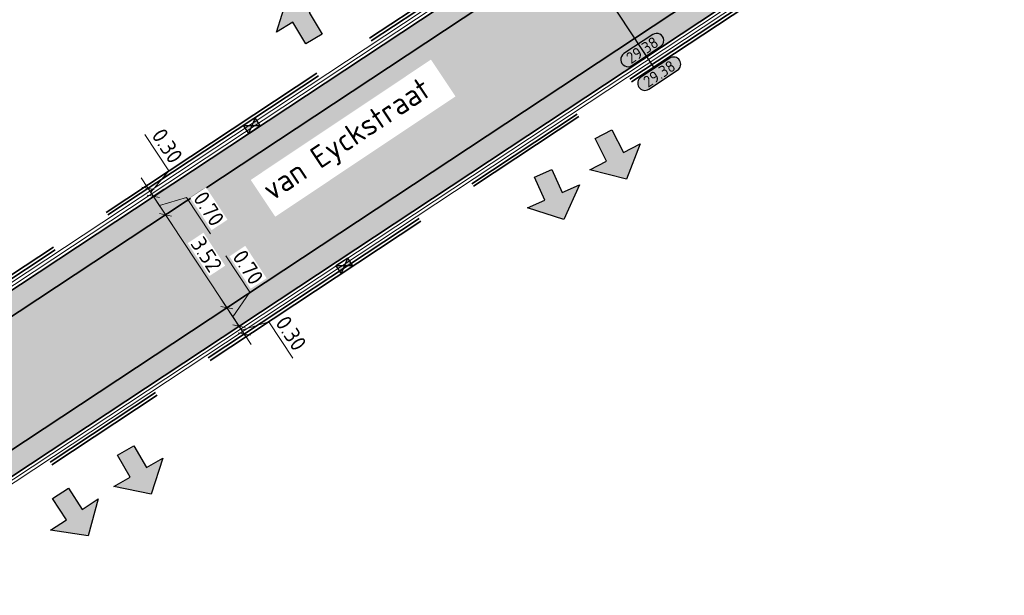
# Model space of a CAD drawing. Header units: metres. Extents: x 199937 to 201628, y 374508 to 375260.
# Tile 105 of 183: x 201339 to 201371, y 374794 to 374812. Entities that reach past the tile are written whole.
import ezdxf
from ezdxf.enums import TextEntityAlignment as Align

# ---------------------------------------------------------------- set-up
doc = ezdxf.new("R2010")
doc.units = ezdxf.units.M
doc.set_wipeout_variables(frame=1)
doc.linetypes.add('VH-OPSLUITBAND_100X200', pattern=[16, 8, -2, 4, -2])
doc.layers.add('000___INRIT-PIJL', color=252, linetype='Continuous')
for name, color, linetype, lineweight in [('N-WE-OG-HOOGTELIJN-G', 7, 'Continuous', 25), ('N-WE-RI-KOLK-S', 7, 'Continuous', 25), ('N-WE-VH-GOOT-G', 170, 'Continuous', 35), ('N-WE-VH-KANTOPSLUITING_OPSLUITBAND_100X200-G', 150, 'VH-OPSLUITBAND_100X200', 35), ('N-WE-VH-KANTVERHARDING_STREKLAAG-G', 60, 'Continuous', 18), ('N-WE-VH-VERHARDING_BETONSTRAATSTEEN-G', 252, 'Continuous', 35), ('X-XX-AL-HOOGTELABEL-S', 7, 'Continuous', 25), ('X-XX-AL-M-200', 7, 'Continuous', 18), ('X-XX-AL-T35', 50, 'Continuous', 35)]:
    doc.layers.add(name, color=color, linetype=linetype, lineweight=lineweight)
doc.layers.add('N-WE-VH-VERHARDING_BETONSTRAATSTEEN_HEIDE-A', color=7, linetype='Continuous', lineweight=0, true_color=0x986657)
doc.layers.add('N-WE-VH-VERHARDING_BETONSTRAATSTEEN_ROOD-A', color=7, linetype='Continuous', lineweight=0, true_color=0xa92c0a)
doc.styles.add('NLCS-ISO-ANNOTATIEF-T18', font='NLCS-ISO.ttf', dxfattribs={"height": 1.8})
doc.styles.add('NLCS-ISO-M200-T25', font='NLCS-ISO.ttf', dxfattribs={"height": 0.5})
doc.styles.add('NLCS-ISO-M200-T35', font='NLCS-ISO.ttf', dxfattribs={"height": 0.7})
doc.dimstyles.new('NLCS-M200-T25-SCHRAP_L2_H1', dxfattribs={"dimscale": 0.2, "dimtxt": 2.5, "dimasz": 1.4, "dimexe": 2, "dimexo": 2, "dimgap": 0.7, "dimtad": 1, "dimzin": 0, "dimdsep": 46, "dimtxsty": 'NLCS-ISO-M200-T25', "dimblk": 'OBLIQUE', "dimcen": 0, "dimdle": 2, "dimclrd": 256, "dimclre": 256, "dimclrt": 256, "dimadec": 1, "dimazin": 0, "dimtfac": 1, "dimtdec": 3, "dimtofl": 0, "dimtmove": 0, "dimatfit": 3, "dimldrblk": 'OBLIQUE', "dimfxl": 2, "dimfxlon": 1, "dimtfillclr": 256, "dimtolj": 1, "dimtzin": 0, "dimlwd": -1, "dimlwe": -1, "dimarcsym": 0})
pattern_1 = [(123.44528, (201331.25659, 374797.48421), (-0.2909661, 0.0594872), [0.63, -0.21]), (33.44528, (201330.90613, 374797.25273), (-0.2909661, 0.0594872), [0.63, -0.21])]

# ---------------------------------------------------------------- blocks, each defined once
blk = doc.blocks.new('inrit')
h = blk.add_hatch(color=256)
h.dxf.hatch_style = 1
h.paths.add_polyline_path([(0.3, 1), (-0.3, 1), (-0.3, 1.8), (-0.9, 1.8), (0, 2.6), (0.9, 1.8), (0.3, 1.8)])
at = {"color": 3, "flags": 128}
blk.add_lwpolyline([(0.3, 1), (-0.3, 1), (-0.3, 1.8), (-0.9, 1.8), (0, 2.6), (0.9, 1.8), (0.3, 1.8), (0.3, 1)], dxfattribs=at)
blk = doc.blocks.new('*U283')
h = blk.add_hatch(color=253)
h.dxf.hatch_style = 1
edge = h.paths.add_edge_path()
edge.add_line((2.73, 1.13), (-2.73, 1.13))
edge.add_arc((-2.73, 0), 1.13, 90, 270)
edge.add_line((-2.73, -1.13), (2.73, -1.13))
edge.add_arc((2.73, 0), 1.13, 270, 450)
blk.add_lwpolyline([(2.73, 1.13), (-2.73, 1.13, 1), (-2.73, -1.13), (2.73, -1.13, 1)], format="xyb", close=True)
at = {"style": 'NLCS-ISO-ANNOTATIEF-T18'}
blk.add_attdef('HGT', text='', height=1.8, dxfattribs=at).set_placement((0, 0), align=Align.MIDDLE_CENTER)
blk = doc.blocks.new('N-SRI-KOLK_STRAAT_450X300-SO')
h = blk.add_hatch(color=256)
h.dxf.hatch_style = 1
h.paths.add_polyline_path([(0, 0.75), (-1.125, 1.5), (-1.125, 0)])
h.paths.add_polyline_path([(1.125, 0), (1.125, 1.5), (0, 0.75)])
for p, q in [((-1.125, 0), (1.125, 1.5)), ((1.125, 0), (-1.125, 1.5))]:
    blk.add_line(p, q)
at = {"flags": 128}
blk.add_lwpolyline([(-1.125, 0), (1.125, 0), (1.125, 1.5), (-1.125, 1.5)], close=True, dxfattribs=at)
blk = doc.blocks.new('_Oblique')
at = {"color": 0, "linetype": 'ByBlock', "lineweight": -2}
blk.add_line((-0.5, -0.5), (0.5, 0.5), dxfattribs=at)
blk = doc.blocks.new('*D777')
at = {"layer": 'Defpoints', "color": 0, "transparency": 16777216}
for p in [(201344.077, 374805.952), (201346.02, 374803.011), (201346.02, 374803.011)]:
    blk.add_point(p, dxfattribs=at)
at = {"layer": 'X-XX-AL-M-200', "transparency": 16777216}
for p, q in [((201343.857, 374806.286), (201346.24, 374802.677)), ((201344.077, 374805.952), (201344.411, 374806.173)), ((201346.02, 374803.011), (201346.354, 374803.232))]:
    blk.add_line(p, q, dxfattribs=at)
at = {"layer": 'X-XX-AL-M-200', "transparency": 16777216, "xscale": 0.28, "yscale": 0.28, "zscale": 0.28}
for p, rotation in [((201344.077, 374805.952), 123.4452766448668), ((201346.02, 374803.011), 303.4452766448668)]:
    blk.add_blockref('_Oblique', p, dxfattribs=dict(at, rotation=rotation))
at = {"layer": 'X-XX-AL-M-200', "transparency": 16777216, "insert": (201345.374, 374804.697), "char_height": 0.5, "attachment_point": 5, "rotation": 303.4453, "style": 'NLCS-ISO-M200-T25', "bg_fill": 3, "box_fill_scale": 1.1, "bg_fill_color": 256, "bg_fill_true_color": 13158600, "bg_fill_transparency": 0}
blk.add_mtext('\\A1;3.52', dxfattribs=at)
blk = doc.blocks.new('*D778')
at = {"layer": 'Defpoints', "color": 0, "transparency": 16777216}
for p in [(201343.62, 374806.49), (201343.691, 374806.537), (201344.077, 374805.952)]:
    blk.add_point(p, dxfattribs=at)
at = {"layer": 'X-XX-AL-M-200', "transparency": 16777216}
for p, q in [((201344.298, 374805.619), (201343.471, 374806.87)), ((201343.691, 374806.537), (201344.025, 374806.757)), ((201343.884, 374806.245), (201344.744, 374806.503)), ((201344.744, 374806.503), (201345.505, 374805.352)), ((201344.077, 374805.952), (201344.411, 374806.173))]:
    blk.add_line(p, q, dxfattribs=at)
at = {"layer": 'X-XX-AL-M-200', "transparency": 16777216, "xscale": 0.28, "yscale": 0.28, "zscale": 0.28}
for p, rotation in [((201343.691, 374806.537), 123.4452766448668), ((201344.077, 374805.952), 303.4452766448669)]:
    blk.add_blockref('_Oblique', p, dxfattribs=dict(at, rotation=rotation))
at = {"layer": 'X-XX-AL-M-200', "transparency": 16777216, "insert": (201345.45, 374806.142), "char_height": 0.5, "attachment_point": 5, "rotation": 303.4453, "style": 'NLCS-ISO-M200-T25', "bg_fill": 3, "box_fill_scale": 1.1, "bg_fill_color": 256, "bg_fill_true_color": 13158600, "bg_fill_transparency": 0}
blk.add_mtext('\\A1;0.70', dxfattribs=at)
blk = doc.blocks.new('*D779')
at = {"layer": 'Defpoints', "color": 0, "transparency": 16777216}
for p in [(201343.455, 374806.74), (201343.526, 374806.787), (201343.62, 374806.49)]:
    blk.add_point(p, dxfattribs=at)
at = {"layer": 'X-XX-AL-M-200', "transparency": 16777216}
for p, q in [((201344.188, 374807.341), (201343.427, 374808.492)), ((201343.609, 374806.662), (201344.188, 374807.341)), ((201343.912, 374806.203), (201343.306, 374807.121)), ((201343.526, 374806.787), (201343.86, 374807.007)), ((201343.691, 374806.537), (201344.025, 374806.757))]:
    blk.add_line(p, q, dxfattribs=at)
at = {"layer": 'X-XX-AL-M-200', "transparency": 16777216, "xscale": 0.28, "yscale": 0.28, "zscale": 0.28}
for p, rotation in [((201343.526, 374806.787), 123.4452766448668), ((201343.691, 374806.537), 303.4452766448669)]:
    blk.add_blockref('_Oblique', p, dxfattribs=dict(at, rotation=rotation))
at = {"layer": 'X-XX-AL-M-200', "transparency": 16777216, "insert": (201344.133, 374808.131), "char_height": 0.5, "attachment_point": 5, "rotation": 303.4453, "style": 'NLCS-ISO-M200-T25', "bg_fill": 3, "box_fill_scale": 1.1, "bg_fill_color": 256, "bg_fill_true_color": 13158600, "bg_fill_transparency": 0}
blk.add_mtext('\\A1;0.30', dxfattribs=at)
blk = doc.blocks.new('*D780')
at = {"layer": 'Defpoints', "color": 0, "transparency": 16777216}
for p in [(201346.02, 374803.011), (201346.28, 374802.344), (201346.406, 374802.427)]:
    blk.add_point(p, dxfattribs=at)
at = {"layer": 'X-XX-AL-M-200', "transparency": 16777216}
for p, q in [((201346.746, 374803.499), (201345.986, 374804.65)), ((201345.8, 374803.345), (201346.626, 374802.093)), ((201346.02, 374803.011), (201346.354, 374803.232)), ((201346.213, 374802.719), (201346.746, 374803.499)), ((201346.406, 374802.427), (201346.74, 374802.648))]:
    blk.add_line(p, q, dxfattribs=at)
at = {"layer": 'X-XX-AL-M-200', "transparency": 16777216, "xscale": 0.28, "yscale": 0.28, "zscale": 0.28}
for p, rotation in [((201346.02, 374803.011), 123.4452766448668), ((201346.406, 374802.427), 303.4452766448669)]:
    blk.add_blockref('_Oblique', p, dxfattribs=dict(at, rotation=rotation))
at = {"layer": 'X-XX-AL-M-200', "transparency": 16777216, "insert": (201346.691, 374804.289), "char_height": 0.5, "attachment_point": 5, "rotation": 303.4453, "style": 'NLCS-ISO-M200-T25', "bg_fill": 3, "box_fill_scale": 1.1, "bg_fill_color": 256, "bg_fill_true_color": 13158600, "bg_fill_transparency": 0}
blk.add_mtext('\\A1;0.70', dxfattribs=at)
blk = doc.blocks.new('*D781')
at = {"layer": 'Defpoints', "color": 0, "transparency": 16777216}
for p in [(201346.28, 374802.344), (201346.445, 374802.093), (201346.571, 374802.177)]:
    blk.add_point(p, dxfattribs=at)
at = {"layer": 'X-XX-AL-M-200', "transparency": 16777216}
for p, q in [((201346.185, 374802.761), (201346.792, 374801.843)), ((201346.406, 374802.427), (201346.74, 374802.648)), ((201346.489, 374802.302), (201347.348, 374802.561)), ((201346.571, 374802.177), (201346.905, 374802.397)), ((201347.348, 374802.561), (201348.109, 374801.409))]:
    blk.add_line(p, q, dxfattribs=at)
at = {"layer": 'X-XX-AL-M-200', "transparency": 16777216, "xscale": 0.28, "yscale": 0.28, "zscale": 0.28}
for p, rotation in [((201346.406, 374802.427), 123.4452766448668), ((201346.571, 374802.177), 303.4452766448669)]:
    blk.add_blockref('_Oblique', p, dxfattribs=dict(at, rotation=rotation))
at = {"layer": 'X-XX-AL-M-200', "transparency": 16777216, "insert": (201348.054, 374802.2), "char_height": 0.5, "attachment_point": 5, "rotation": 303.4453, "style": 'NLCS-ISO-M200-T25', "bg_fill": 3, "box_fill_scale": 1.1, "bg_fill_color": 256, "bg_fill_true_color": 13158600, "bg_fill_transparency": 0}
blk.add_mtext('\\A1;0.30', dxfattribs=at)

msp = doc.modelspace()

# ---------------------------------------------------------------- hatches: boundary and pattern name
at = {"layer": 'N-WE-VH-VERHARDING_BETONSTRAATSTEEN_HEIDE-A', "true_color": 0x986657}
h = msp.add_hatch(dxfattribs=at)
h.set_pattern_fill('AVH-HEI_BSS_KEIFRMT_KEPER-SO', color=25, scale=2, angle=123.4453, pattern_type=2)
h.set_pattern_definition(pattern_1)
h.paths.add_polyline_path([(201379.817, 374829.559), (201379.431, 374830.143), (201330.871, 374798.068), (201331.257, 374797.484)])
h.paths.add_polyline_path([(201383.603, 374832.899), (201383.989, 374832.314), (201408.121, 374848.254), (201407.735, 374848.838)])
h = msp.add_hatch(dxfattribs=at)
h.set_pattern_fill('AVH-HEI_BSS_KEIFRMT_KEPER-SO', color=25, scale=2, angle=123.4453, pattern_type=2)
h.set_pattern_definition(pattern_1)
h.paths.add_polyline_path([(201382.145, 374826.033), (201381.759, 374826.618), (201333.199, 374794.543), (201333.585, 374793.959)])
h.paths.add_polyline_path([(201385.931, 374829.373), (201386.317, 374828.789), (201410.45, 374844.729), (201410.064, 374845.313)])
at = {"layer": 'N-WE-VH-VERHARDING_BETONSTRAATSTEEN_ROOD-A'}
h = msp.add_hatch(dxfattribs=at)
h.set_pattern_fill('AVH-ROO_BSS_KEIFRMT_KEPER-SO', color=36, scale=2, angle=78.4453, pattern_type=2)
h.set_pattern_definition([(78.44527665, (0, 0), (-0.16368031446, 0.2478078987), [0.63, -0.21]), (348.44527665, (-0.41149, 0.08413), (-0.16368031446, 0.2478078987), [0.63, -0.21])])
h.paths.add_polyline_path([(201381.759, 374826.618), (201379.817, 374829.559), (201331.257, 374797.484), (201333.199, 374794.543)])

# ---------------------------------------------------------------- linework, layer by layer
at = {"layer": 'N-WE-OG-HOOGTELIJN-G'}
msp.add_lwpolyline([(201353.678, 374819.484), (201359.534, 374810.619)], dxfattribs=at)
at = {"layer": 'N-WE-VH-GOOT-G'}
for points in [[(201329.202, 374796.966), (201407.735, 374848.838, 0.406143), (201409.614, 374857.421), (201401.077, 374871.157, -0.404571), (201402.751, 374878.905), (201452.854, 374912.389)], [(201350.624, 374745.13), (201329.316, 374781.757, -0.397663), (201331.916, 374792.857), (201414.934, 374847.691, 0.406143), (201416.634, 374855.456), (201408.081, 374869.216, -0.404571), (201409.932, 374877.78), (201455.591, 374908.294)]]:
    msp.add_lwpolyline(points, format="xyb", dxfattribs=at)
at = {"layer": 'N-WE-VH-KANTOPSLUITING_OPSLUITBAND_100X200-G'}
for points in [[(201350.884, 374745.281), (201329.576, 374781.908, -0.397663), (201332.082, 374792.606), (201415.1, 374847.441, 0.406143), (201416.889, 374855.614), (201408.336, 374869.375, -0.404571), (201410.098, 374877.531), (201455.757, 374908.045)], [(201350.97, 374745.331), (201329.662, 374781.958, -0.397663), (201332.137, 374792.523), (201415.155, 374847.357, 0.406143), (201416.974, 374855.667), (201408.421, 374869.428, -0.404571), (201410.154, 374877.447), (201455.813, 374907.962)]]:
    msp.add_lwpolyline(points, format="xyb", dxfattribs=at)
for points in [[(201328.845, 374797.21), (201354.446, 374814.119)], [(201328.9, 374797.126), (201354.501, 374814.036)]]:
    msp.add_lwpolyline(points, dxfattribs=at)
at = {"layer": 'N-WE-VH-KANTVERHARDING_STREKLAAG-G'}
for points in [[(201328.955, 374797.043), (201407.625, 374849.005, 0.406143), (201409.444, 374857.315), (201400.907, 374871.051, -0.404571), (201402.64, 374879.071), (201452.743, 374912.555)], [(201329.01, 374796.959), (201407.68, 374848.922, 0.406143), (201409.529, 374857.368), (201400.992, 374871.104, -0.404571), (201402.695, 374878.988), (201452.799, 374912.472)], [(201350.711, 374745.18), (201329.403, 374781.808, -0.397663), (201331.971, 374792.773), (201414.989, 374847.608, 0.406143), (201416.719, 374855.509), (201408.166, 374869.269, -0.404571), (201409.987, 374877.697), (201455.646, 374908.211)], [(201350.797, 374745.231), (201329.489, 374781.858, -0.397663), (201332.027, 374792.69), (201415.044, 374847.524, 0.406143), (201416.804, 374855.562), (201408.251, 374869.322, -0.404571), (201410.043, 374877.614), (201455.702, 374908.128)]]:
    msp.add_lwpolyline(points, format="xyb", dxfattribs=at)
at = {"layer": 'N-WE-VH-VERHARDING_BETONSTRAATSTEEN-G'}
for points in [[(201331.257, 374797.484), (201379.817, 374829.559)], [(201333.199, 374794.543), (201381.759, 374826.618)]]:
    msp.add_lwpolyline(points, dxfattribs=at)

# ---------------------------------------------------------------- block references
at = {"layer": '000___INRIT-PIJL'}
for p, rotation in [((201349.301, 374810.66, 29.426), 31.29893589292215), ((201357.49, 374809.389), 207.2130952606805), ((201355.636, 374808.179, 29.372), 203.8593375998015), ((201342.314, 374799.357, 29.493), 210.1691702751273), ((201340.203, 374797.969), 213.2037166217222)]:
    msp.add_blockref('inrit', p, dxfattribs=dict(at, rotation=rotation))
at = {"layer": 'N-WE-RI-KOLK-S', "xscale": 0.2, "yscale": 0.2, "zscale": 0.2}
for p, rotation in [((201346.724, 374808.899), 213.4452766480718), ((201349.825, 374804.206), 33.44527664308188)]:
    msp.add_blockref('N-SRI-KOLK_STRAAT_450X300-SO', p, dxfattribs=dict(at, rotation=rotation))
at = {"layer": 'X-XX-AL-HOOGTELABEL-S', "xscale": 0.2, "yscale": 0.2, "zscale": 0.2, "rotation": 33.44527664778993}
for p in [(201359.175, 374811.163), (201359.713, 374810.414, 29.396)]:
    msp.add_blockref('*U283', p, dxfattribs=at).add_auto_attribs({'HGT': '29.38'})

# ---------------------------------------------------------------- next in the draw order: dimensions: what is measured, and where the dimension line sits
at = {"layer": 'X-XX-AL-M-200'}
dim = msp.add_aligned_dim(p1=(201344.077, 374805.952), p2=(201346.02, 374803.011), distance=0, dimstyle='NLCS-M200-T25-SCHRAP_L2_H1', override={"dimtfill": 1}, dxfattribs=at)
dim.commit()
dim.dimension.update_dxf_attribs({"geometry": '*D777', "text_midpoint": (201345.374, 374804.697)})

# ---------------------------------------------------------------- next in the draw order: wipeouts: each hides what was drawn before it
msp.add_wipeout([(201347.554, 374805.891), (201353.261, 374809.697), (201352.484, 374810.862), (201346.777, 374807.055)]).dxf.layer = 'X-XX-AL-T35'

# ---------------------------------------------------------------- next in the draw order: texts
at = {"layer": 'X-XX-AL-T35', "style": 'NLCS-ISO-M200-T35'}
msp.add_text('van Eyckstraat', height=0.7, rotation=33.7, dxfattribs=at).set_placement((201347.447, 374806.366))

# ---------------------------------------------------------------- next in the draw order: dimensions: what is measured, and where the dimension line sits
at = {"layer": 'X-XX-AL-M-200'}
dim = msp.add_linear_dim(base=(201343.691, 374806.537), p1=(201344.077, 374805.952), p2=(201343.62, 374806.49), angle=123.4453, dimstyle='NLCS-M200-T25-SCHRAP_L2_H1', override={"dimtmove": 1, "dimtfill": 1}, dxfattribs=at)
dim.commit()
dim.dimension.update_dxf_attribs({"geometry": '*D778', "text_midpoint": (201345.147, 374806.601)})
dim = msp.add_linear_dim(base=(201346.406, 374802.427), p1=(201346.02, 374803.011), p2=(201346.28, 374802.344), angle=123.4453, dimstyle='NLCS-M200-T25-SCHRAP_L2_H1', override={"dimtmove": 1, "dimtfill": 1}, dxfattribs=at)
dim.commit()
dim.dimension.update_dxf_attribs({"geometry": '*D780', "text_midpoint": (201346.669, 374803.615), "dimtype": 160})

# ---------------------------------------------------------------- next in the draw order: dimensions: what is measured, and where the dimension line sits
dim = msp.add_linear_dim(base=(201343.526, 374806.787), p1=(201343.62, 374806.49), p2=(201343.455, 374806.74), angle=123.4453, dimstyle='NLCS-M200-T25-SCHRAP_L2_H1', override={"dimtmove": 1, "dimtfill": 1}, dxfattribs=at)
dim.commit()
dim.dimension.update_dxf_attribs({"geometry": '*D779', "text_midpoint": (201344.111, 374807.458), "dimtype": 160})
dim = msp.add_linear_dim(base=(201346.571, 374802.177), p1=(201346.28, 374802.344), p2=(201346.445, 374802.093), angle=123.4453, dimstyle='NLCS-M200-T25-SCHRAP_L2_H1', override={"dimtmove": 1, "dimtfill": 1}, dxfattribs=at)
dim.commit()
dim.dimension.update_dxf_attribs({"geometry": '*D781', "text_midpoint": (201347.751, 374802.659)})

doc.saveas('drawing.dxf')
